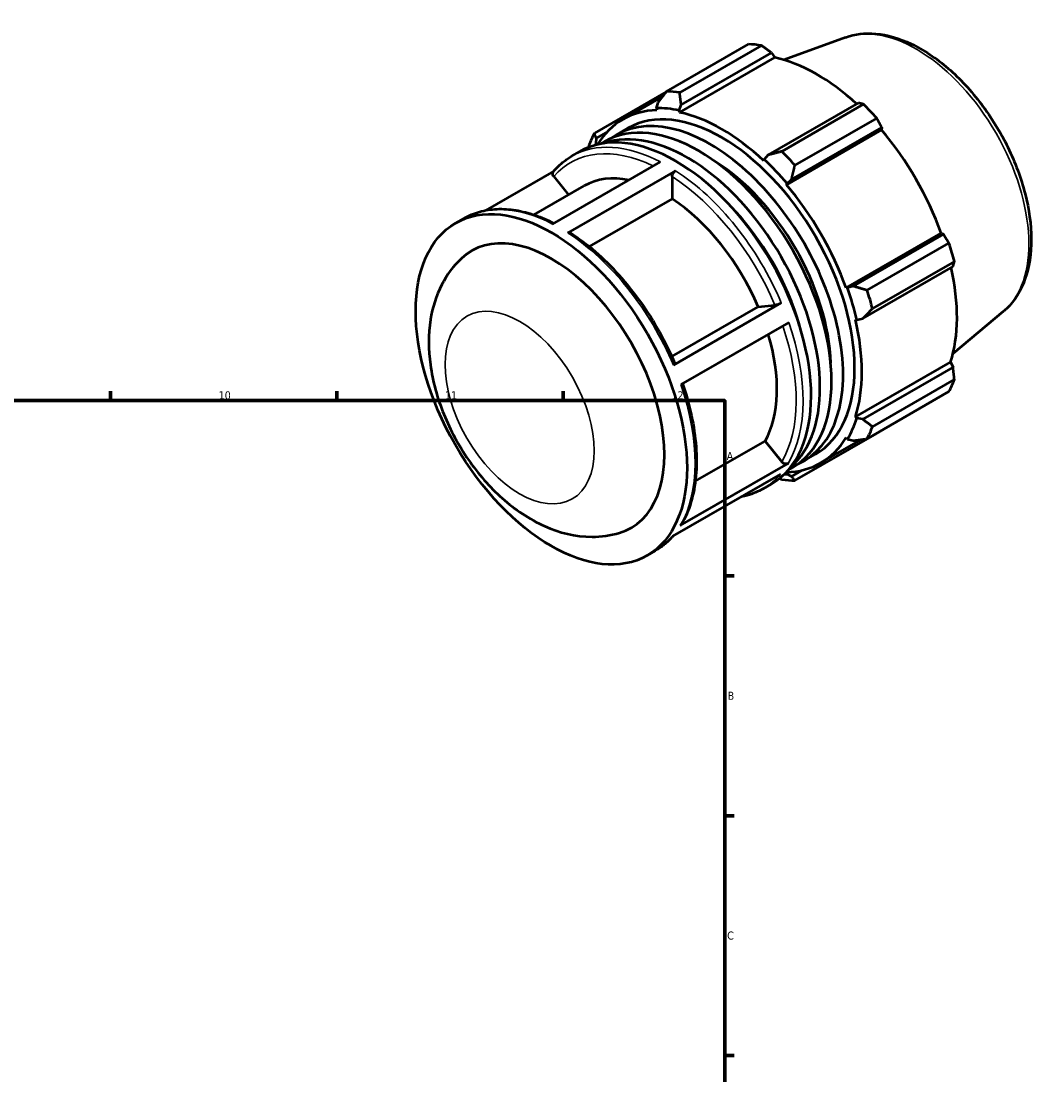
# Model space of a CAD drawing. Header units: millimetres. Extents: x -9 to 919, y -38 to 692.
# Tile 5 of 5: x 603 to 919, y 365 to 692. Entities that reach past the tile are written whole.
import ezdxf

# ---------------------------------------------------------------- set-up
doc = ezdxf.new("R2010")
doc.units = ezdxf.units.MM
for name, color, linetype, lineweight in [('Border (ISO)', 7, 'Continuous', 70), ('Visible (ISO)', 7, 'Continuous', 50), ('Visible Narrow (ISO)', 7, 'Continuous', 35)]:
    doc.layers.add(name, color=color, linetype=linetype, lineweight=lineweight)
doc.styles.add('Note Text (ISO)', font='tahoma.ttf')

# ---------------------------------------------------------------- blocks, each defined once
blk = doc.blocks.new('Borders Default Border')
at = {"layer": 'Border (ISO)'}
for p, q in [((630.75, 574), (630.75, 576.9)), ((700.83, 574), (700.83, 576.9)), ((770.92, 574), (770.92, 576.9)), ((821, 519.75), (823.9, 519.75)), ((821, 445.5), (823.9, 445.5)), ((821, 371.25), (823.9, 371.25))]:
    blk.add_line(p, q, dxfattribs=at)
at = {"layer": 'Border (ISO)', "flags": 128}
blk.add_lwpolyline([(20, 20), (20, 574), (821, 574), (821, 20), (20, 20)], dxfattribs=at)
at = {"layer": 'Border (ISO)', "color": 232, "true_color": 0xca0064, "char_height": 2.5, "attachment_point": 7, "style": 'Note Text (ISO)'}
for s, insert in [('10', (664.29, 574.35)), ('11', (734.37, 574.4)), ('12', (804.46, 574.4)), ('A', (821.59, 555.62)), ('B', (821.89, 481.37)), ('C', (821.73, 407.08))]:
    blk.add_mtext(s, dxfattribs=dict(at, insert=insert))

msp = doc.modelspace()

# ---------------------------------------------------------------- linework, layer by layer
at = {"layer": 'Visible (ISO)'}
for p, q in [((858.362, 686.453), (839.348, 679.489)), ((802.967, 669.768), (828.305, 684.359)), ((832.379, 683.964), (807.041, 669.373)), ((806.992, 663.264), (836.45, 680.228)), ((807.504, 665.588), (835.463, 681.689)), ((835.463, 681.689), (836.45, 680.228)), ((802.827, 669.588), (780.619, 656.799)), ((789.413, 661.081), (801.74, 668.18)), ((800.289, 666.288), (799.787, 664.545)), ((862.408, 666.172), (834.449, 650.072)), ((838.646, 651.173), (863.984, 665.764)), ((799.787, 664.545), (800.002, 663.942)), ((806.852, 663.86), (807.504, 665.588)), ((806.992, 663.264), (806.852, 663.86)), ((868.058, 661.467), (842.72, 646.876)), ((781.237, 655.231), (784.408, 657.057)), ((787.418, 656.276), (790.994, 658.336)), ((840.084, 640.86), (869.542, 657.824)), ((841.664, 642.462), (869.623, 658.562)), ((869.623, 658.562), (869.542, 657.824)), ((781.131, 653.718), (781.237, 655.231)), ((781.509, 653.273), (781.131, 653.718)), ((782.611, 653.509), (783.842, 654.217)), ((773.582, 649.68), (776.097, 651.128)), ((834.449, 650.072), (833.235, 648.667)), ((767.7, 628.683), (801.111, 647.923)), ((833.235, 648.667), (833.095, 648.233)), ((768.047, 645.086), (746.922, 632.921)), ((768.053, 643.415), (772.639, 637.713)), ((805.777, 645.207), (772.367, 625.967)), ((804.717, 643.367), (804.717, 636.484)), ((761.923, 631.542), (777.461, 640.49)), ((840.084, 640.86), (840.3, 641.215)), ((840.3, 641.215), (841.664, 642.462)), ((804.717, 636.484), (779.054, 621.706)), ((737.656, 628.991), (740.171, 630.44)), ((858.541, 608.891), (887.999, 625.855)), ((888.676, 625.562), (860.717, 609.461)), ((887.999, 625.855), (888.676, 625.562)), ((865.068, 608.168), (890.406, 622.759)), ((892.093, 617.077), (866.756, 602.486)), ((863.705, 599.398), (891.664, 615.499)), ((858.955, 608.902), (858.541, 608.891)), ((860.717, 609.461), (858.955, 608.902)), ((805.085, 585.02), (838.496, 604.26)), ((804.6, 587.68), (831.364, 603.092)), ((831.364, 603.092), (836.516, 603.565)), ((907.226, 601.599), (891.66, 588.649)), ((840.808, 598.241), (807.398, 579.001)), ((861.437, 599.143), (861.882, 599.049)), ((861.882, 599.049), (863.705, 599.398)), ((861.437, 568.964), (890.895, 585.927)), ((891.664, 584.346), (863.705, 568.245)), ((890.895, 585.927), (891.664, 584.346)), ((866.756, 565.945), (892.093, 580.536)), ((890.406, 576.797), (865.068, 562.206)), ((861.882, 568.545), (861.437, 568.964)), ((863.705, 568.245), (861.882, 568.545)), ((811.87, 549.037), (833.477, 561.48)), ((833.477, 561.48), (838.629, 555.075)), ((842.72, 549.237), (868.058, 563.828)), ((850.674, 554.699), (863.29, 561.964)), ((858.541, 562.549), (858.955, 562.062)), ((858.955, 562.062), (860.717, 561.624)), ((845.517, 555.385), (849.093, 557.445)), ((807.199, 535.302), (840.61, 554.542)), ((840.3, 551.235), (840.084, 551.838)), ((840.711, 552.618), (841.941, 553.326)), ((844.925, 552.445), (841.664, 550.568)), ((838.255, 551.239), (804.844, 531.999)), ((841.664, 550.568), (840.3, 551.235)), ((832.867, 546.73), (835.382, 548.178)), ((796.941, 526.041), (799.456, 527.49))]:
    msp.add_line(p, q, dxfattribs=at)
for centre, major_axis, start_param, end_param in [((848.181, 624.094), (-32.936, 57.195), 5.8451561, 5.9396837), ((849.501, 624.854), (30.631, -53.191), 2.0696433, 2.6635608), ((822.843, 609.503), (-32.936, 57.195), 5.8451561, 5.9396837), ((848.181, 624.094), (32.936, -57.195), 1.9181653, 2.0126929), ((820.043, 607.89), (-30.631, 53.191), 5.9796864, 6.588732), ((816.467, 605.831), (-29.05, 50.446), 3.080243, 6.3445349), ((820.043, 607.89), (-29.05, 50.446), 3.1415927, 6.2831853), ((820.043, 607.89), (-30.96, 53.763), 5.8051535, 5.9796864), ((820.043, 607.89), (-30.631, 53.191), 5.1942882, 5.8051535), ((809.315, 601.712), (-29.05, 50.446), 3.248615, 6.1761629), ((812.891, 603.772), (-29.05, 50.446), 3.1415927, 6.2831853), ((805.739, 599.653), (-29.643, 51.475), 3.1415927, 6.2831853), ((822.843, 609.503), (-32.936, 57.195), 0.347369, 0.4418966), ((849.501, 624.854), (30.631, -53.191), 1.2672974, 1.8781627), ((820.043, 607.89), (-30.96, 53.763), 0.3073663, 0.3263702), ((822.843, 609.503), (-32.936, 57.195), 5.059758, 5.1542856), ((816.467, 605.831), (-26.349, 45.756), 3.9591065, 5.4656715), ((820.043, 607.89), (30.96, -53.763), 1.8781627, 2.0526956), ((802.164, 597.594), (-24.702, 42.896), 5.8134941, 6.2831853), ((820.043, 607.89), (-30.631, 53.191), 4.4088901, 5.0197553), ((802.164, 597.594), (24.702, -42.896), 1.3713551, 2.2851177), ((809.315, 601.712), (-26.349, 45.756), 4.29663, 5.1281479), ((767.298, 577.516), (-24.702, 42.896), 3.0043842, 6.4203938), ((848.181, 624.094), (32.936, -57.195), 1.1327672, 1.2272947), ((849.501, 624.854), (30.631, -53.191), 0.4818993, 1.0759774), ((820.043, 607.89), (30.96, -53.763), 1.0927645, 1.2672974), ((822.843, 609.503), (-32.936, 57.195), 4.2743598, 4.3688874), ((820.043, 607.89), (-30.631, 53.191), 3.6234919, 4.2343571), ((802.164, 597.594), (24.702, -42.896), 0.3241575, 1.1828727), ((848.181, 624.094), (32.936, -57.195), 0.347369, 0.4418966), ((820.043, 607.89), (30.96, -53.763), 0.3073663, 0.4818993), ((822.843, 609.503), (32.936, -57.195), 0.347369, 0.4418966), ((820.043, 607.89), (30.631, -53.191), 5.9796864, 6.5905516), ((822.843, 609.503), (32.936, -57.195), 5.8451561, 5.9396837), ((820.043, 607.89), (30.96, -53.763), 5.9568151, 5.9796864)]:
    msp.add_ellipse(centre, major_axis=major_axis, ratio=0.5780931, start_param=start_param, end_param=end_param, dxfattribs=at)
msp.add_ellipse((767.298, 577.516), major_axis=(29.643, -51.475), ratio=0.5780931, dxfattribs=at)
for points, knots in [([(858.362, 686.453), (861.274, 687.52), (864.465, 687.886), (871.339, 687.299), (875.046, 686.214), (882.613, 682.637), (886.474, 680.057), (893.826, 673.72), (897.315, 669.958), (903.575, 661.664), (906.349, 657.137), (910.932, 647.747), (912.742, 642.886), (915.214, 633.266), (915.872, 628.509), (915.902, 619.541), (915.272, 615.327), (912.672, 608.019), (910.742, 604.879), (907.877, 602.159), (907.556, 601.873), (907.226, 601.599)], [5.5994555, 5.5994555, 5.5994555, 5.5994555, 5.8820844, 5.8820844, 6.194219, 6.194219, 6.5257826, 6.5257826, 6.8580888, 6.8580888, 7.1884235, 7.1884235, 7.518468, 7.518468, 7.8501221, 7.8501221, 8.1829244, 8.1829244, 8.5024667, 8.5024667, 8.5415789, 8.5415789, 8.5415789, 8.5415789]), ([(767.938, 644.96), (768.265, 645.342), (768.602, 645.712), (769.296, 646.425), (769.654, 646.768), (770.388, 647.427), (770.765, 647.742), (771.539, 648.345), (771.935, 648.633), (772.745, 649.178), (773.159, 649.436), (773.582, 649.68)], [5.296872, 5.296872, 5.296872, 5.296872, 5.33744177, 5.33744177, 5.37801154, 5.37801154, 5.41858131, 5.41858131, 5.45915108, 5.45915108, 5.49972085, 5.49972085, 5.49972085, 5.49972085]), ([(768.053, 643.415), (767.939, 643.557), (767.836, 643.741), (767.726, 644.059), (767.7, 644.251), (767.725, 644.557), (767.78, 644.726), (767.881, 644.887), (767.908, 644.924), (767.939, 644.959)], [0.66708829, 0.66708829, 0.66708829, 0.66708829, 0.72276599, 0.72276599, 0.77838664, 0.77838664, 0.83394193, 0.83394193, 0.85053356, 0.85053356, 0.85053356, 0.85053356]), ([(804.717, 643.367), (804.717, 643.519), (804.747, 643.715), (804.848, 644.053), (804.935, 644.255), (805.12, 644.576), (805.251, 644.752), (805.493, 645.007), (805.647, 645.132), (805.777, 645.207)], [0.66708829, 0.66708829, 0.66708829, 0.66708829, 0.72276599, 0.72276599, 0.77838664, 0.77838664, 0.83394193, 0.83394193, 0.88944468, 0.88944468, 0.88944468, 0.88944468]), ([(740.171, 630.44), (741.698, 631.319), (743.336, 632.004), (746.786, 632.968), (748.597, 633.247), (752.343, 633.402), (754.278, 633.278), (758.228, 632.638), (760.243, 632.123), (764.213, 630.754), (766.166, 629.919), (768.12, 628.925)], [5.49972085, 5.49972085, 5.49972085, 5.49972085, 5.64627495, 5.64627495, 5.79282904, 5.79282904, 5.93938314, 5.93938314, 6.08593724, 6.08593724, 6.2251825, 6.2251825, 6.2251825, 6.2251825]), ([(772.367, 625.967), (772.497, 626.042), (772.651, 626.095), (772.893, 626.119), (773.024, 626.093), (773.123, 626.035), (773.13, 626.031), (773.137, 626.027)], [0, 0, 0, 0, 0.05550275, 0.05550275, 0.11105804, 0.11105804, 0.11511958, 0.11511958, 0.11511958, 0.11511958]), ([(773.137, 626.027), (775.748, 624.337), (778.336, 622.379), (783.383, 617.994), (785.841, 615.567), (790.548, 610.326), (792.796, 607.512), (797.007, 601.594), (798.97, 598.49), (802.544, 592.096), (804.156, 588.806), (805.564, 585.48)], [0.06130957, 0.06130957, 0.06130957, 0.06130957, 0.24831198, 0.24831198, 0.43531438, 0.43531438, 0.62231679, 0.62231679, 0.8093192, 0.8093192, 0.9963216, 0.9963216, 0.9963216, 0.9963216]), ([(739.436, 618.056), (736.896, 615.656), (734.876, 612.857), (731.567, 606.441), (730.478, 602.781), (729.142, 594.452), (729.207, 589.766), (730.548, 579.913), (731.992, 574.752), (736.018, 564.836), (738.596, 560.083), (744.678, 551.307), (748.174, 547.283), (756.04, 540.266), (760.415, 537.271), (769.741, 533.14), (774.663, 531.85), (782.718, 531.864), (785.579, 532.242), (788.376, 533.07)], [0.9206729, 0.9206729, 0.9206729, 0.9206729, 1.1397758, 1.1397758, 1.4026559, 1.4026559, 1.7399904, 1.7399904, 2.1205388, 2.1205388, 2.4981059, 2.4981059, 2.8744838, 2.8744838, 3.2560997, 3.2560997, 3.604926, 3.604926, 3.7878487, 3.7878487, 3.7878487, 3.7878487]), ([(838.496, 604.26), (838.365, 604.184), (838.185, 604.093), (837.856, 603.946), (837.65, 603.864), (837.304, 603.743), (837.104, 603.682), (836.794, 603.605), (836.629, 603.575), (836.516, 603.565)], [0, 0, 0, 0, 0.05551326, 0.05551326, 0.1110625, 0.1110625, 0.16665649, 0.16665649, 0.22228953, 0.22228953, 0.22228953, 0.22228953]), ([(805.563, 585.479), (805.57, 585.463), (805.571, 585.445), (805.554, 585.381), (805.499, 585.313), (805.344, 585.181), (805.216, 585.095), (805.085, 585.02)], [0.75548209, 0.75548209, 0.75548209, 0.75548209, 0.77810873, 0.77810873, 0.83365797, 0.83365797, 0.88917122, 0.88917122, 0.88917122, 0.88917122]), ([(807.929, 579.307), (809.063, 576.005), (809.986, 572.7), (811.389, 566.144), (811.863, 562.894), (812.322, 556.607), (812.309, 553.57), (811.788, 547.807), (811.28, 545.082), (809.776, 540.037), (808.779, 537.716), (807.546, 535.641)], [1.11142587, 1.11142587, 1.11142587, 1.11142587, 1.29570665, 1.29570665, 1.48276609, 1.48276609, 1.66982553, 1.66982553, 1.85688498, 1.85688498, 2.04394442, 2.04394442, 2.04394442, 2.04394442]), ([(840.61, 554.542), (840.479, 554.466), (840.298, 554.411), (839.97, 554.379), (839.764, 554.398), (839.418, 554.491), (839.217, 554.582), (838.907, 554.785), (838.743, 554.933), (838.629, 555.075)], [0, 0, 0, 0, 0.05551326, 0.05551326, 0.1110625, 0.1110625, 0.16665649, 0.16665649, 0.22228953, 0.22228953, 0.22228953, 0.22228953]), ([(832.867, 546.73), (831.34, 545.85), (829.701, 545.166), (827.367, 544.513), (826.746, 544.368), (826.116, 544.248)], [2.3581282, 2.3581282, 2.3581282, 2.3581282, 2.50468229, 2.50468229, 2.55649205, 2.55649205, 2.55649205, 2.55649205]), ([(807.546, 535.641), (807.543, 535.635), (807.539, 535.629), (807.457, 535.499), (807.33, 535.377), (807.199, 535.302)], [0.830859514, 0.830859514, 0.830859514, 0.830859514, 0.83365797, 0.83365797, 0.889171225, 0.889171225, 0.889171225, 0.889171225]), ([(804.991, 532.083), (804.698, 531.745), (804.397, 531.418), (803.741, 530.744), (803.384, 530.401), (802.649, 529.742), (802.272, 529.427), (801.499, 528.824), (801.103, 528.537), (800.293, 527.991), (799.879, 527.733), (799.456, 527.49)], [2.15976434, 2.15976434, 2.15976434, 2.15976434, 2.19584912, 2.19584912, 2.23641889, 2.23641889, 2.27698866, 2.27698866, 2.31755843, 2.31755843, 2.3581282, 2.3581282, 2.3581282, 2.3581282])]:
    msp.add_open_spline(points, degree=3, knots=knots, dxfattribs=at)
for points, weights in [([(835.463, 681.689), (833.96, 682.808), (832.379, 683.964)], [1.00318829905, 1.00200194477, 1]), ([(802.967, 669.768), (801.582, 667.982), (800.289, 666.288)], [1.01177560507, 1.00854441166, 1.00450286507]), ([(807.504, 665.588), (807.259, 667.432), (807.041, 669.373)], [1.00450286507, 1.00854441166, 1.01177560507]), ([(863.984, 665.764), (863.187, 665.977), (862.408, 666.172)], [1, 1.00200194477, 1.00318829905]), ([(869.623, 658.562), (868.864, 659.989), (868.058, 661.467)], [1.00318829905, 1.00200194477, 1]), ([(781.237, 655.231), (780.916, 655.989), (780.619, 656.799)], [1.00450286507, 1.00854441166, 1.01177560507]), ([(778.931, 653.061), (778.881, 652.748), (778.831, 652.437)], [1.01177560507, 1.01133111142, 1.01087128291]), ([(838.646, 651.173), (836.486, 650.601), (834.449, 650.072)], [1.01177560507, 1.00854441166, 1.00450286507]), ([(841.664, 642.462), (842.163, 644.613), (842.72, 646.876)], [1.00450286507, 1.00854441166, 1.01177560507]), ([(890.406, 622.759), (889.53, 624.193), (888.676, 625.562)], [1, 1.00200194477, 1.00318829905]), ([(891.664, 615.499), (891.882, 616.276), (892.093, 617.077)], [1.00318829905, 1.00200194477, 1]), ([(865.068, 608.168), (862.83, 608.817), (860.717, 609.461)], [1.01177560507, 1.00854441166, 1.00450286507]), ([(863.705, 599.398), (865.181, 600.9), (866.756, 602.486)], [1.00450286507, 1.00854441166, 1.01177560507]), ([(892.093, 580.536), (891.882, 582.484), (891.664, 584.346)], [1, 1.00200194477, 1.00318829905]), ([(866.756, 565.945), (865.181, 567.108), (863.705, 568.245)], [1.01177560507, 1.00854441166, 1.00450286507]), ([(860.717, 561.624), (862.83, 561.899), (865.068, 562.206)], [1.00450286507, 1.00854441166, 1.01177560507]), ([(868.058, 563.828), (868.099, 563.901), (868.139, 563.975)], [1, 1.00010083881, 1.00019960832]), ([(837.917, 549.911), (838.28, 549.772), (838.646, 549.632)], [1.01065344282, 1.01122623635, 1.01177560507]), ([(842.72, 549.237), (842.163, 549.905), (841.664, 550.568)], [1.01177560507, 1.00854441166, 1.00450286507])]:
    msp.add_rational_spline(points, weights, degree=2, dxfattribs=at)
at = {"layer": 'Visible Narrow (ISO)'}
for centre, major_axis, start_param, end_param in [((880.34, 642.612), (-24.554, 42.639), 3.2413273, 6.1834507), ((802.164, 597.594), (-28.894, 50.175), 5.5793118, 6.484515), ((803.224, 598.205), (-29.643, 51.475), 5.5500652, 6.2831853), ((802.164, 597.594), (28.894, -50.175), 1.3625804, 2.2957248), ((803.224, 598.205), (-29.643, 51.475), 4.5028676, 5.4388953), ((769.813, 578.965), (-29.643, 51.475), 5.5500652, 6.2831853), ((769.813, 578.965), (29.643, -51.475), 1.361275, 2.2973027), ((802.164, 597.594), (28.894, -50.175), 0.3153828, 1.2414876), ((803.224, 598.205), (29.643, -51.475), 0.3140774, 1.2501051), ((769.813, 578.965), (29.643, -51.475), 0.3140774, 1.2501051), ((803.224, 598.205), (29.643, -51.475), 0, 0.2029076), ((769.813, 578.965), (29.643, -51.475), 0, 0.2029076)]:
    msp.add_ellipse(centre, major_axis=major_axis, ratio=0.5780931, start_param=start_param, end_param=end_param, dxfattribs=at)
msp.add_ellipse((757.464, 571.853), major_axis=(16.294, -28.295), ratio=0.5780931, dxfattribs=at)

# ---------------------------------------------------------------- block references
msp.add_blockref('Borders Default Border', (0, 0))

doc.saveas('drawing.dxf')
